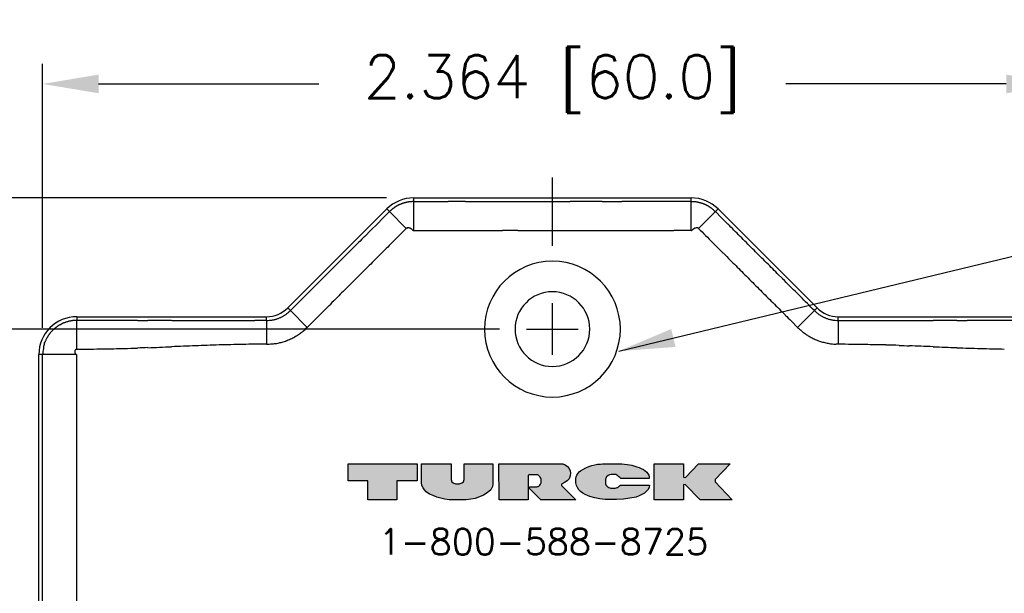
# Model space of a CAD drawing. Extents: x 85.3 to 97.4, y 23.1 to 30.4.
# Tile 9 of 11: x 87.5 to 89.8, y 29.1 to 30.4. Entities that reach past the tile are written whole.
import ezdxf
from ezdxf.enums import TextEntityAlignment as Align

# ---------------------------------------------------------------- set-up
doc = ezdxf.new("R2010")
doc.units = 0
doc.header["$LTSCALE"] = 0.5
doc.header["$MEASUREMENT"] = 0
doc.layers.get('0').update_dxf_attribs({"linetype": 'CONTINUOUS'})
doc.layers.get('DEFPOINTS').update_dxf_attribs({"linetype": 'CONTINUOUS'})
for name, color, linetype in [('BODY', 1, 'CONTINUOUS'), ('DETAIL', 2, 'CONTINUOUS'), ('DIM', 254, 'CONTINUOUS')]:
    doc.layers.add(name, color=color, linetype=linetype)
doc.styles.get("Standard").update_dxf_attribs({"font": 'ROMANS.SHX'})
doc.dimstyles.new('TURCK-CATALOG01', dxfattribs={"dimtxt": 0.1, "dimasz": 0.13, "dimexe": 0.046875, "dimexo": 0.0625, "dimgap": 0.0625, "dimtad": 0, "dimtih": 1, "dimtoh": 1, "dimdec": 3, "dimzin": 4, "dimdsep": 46, "dimtxsty": 'Standard', "dimcen": 0.09, "dimadec": 0, "dimazin": 0, "dimtfac": 1, "dimtdec": 3, "dimtofl": 0, "dimtmove": 0, "dimatfit": 1, "dimfxl": 0, "dimtolj": 1, "dimtzin": 4, "dimarcsym": 0})

# ---------------------------------------------------------------- blocks, each defined once
blk = doc.blocks.new('*D2')
at = {"layer": 'DEFPOINTS', "color": 0}
for p in [(88.3892, 29.9961), (85.7265, 25.135), (88.271, 25.135)]:
    blk.add_point(p, dxfattribs=at)
at = {"layer": 'DIM', "color": 0, "lineweight": -2}
for p, q in [((88.3267, 29.9961), (85.6796, 29.9961)), ((85.7265, 29.8661), (85.7265, 27.8922)), ((85.7265, 25.265), (85.7265, 27.6148)), ((88.2085, 25.135), (85.6796, 25.135))]:
    blk.add_line(p, q, dxfattribs=at)
at = {"layer": 'DIM', "color": 0}
for points in [[(85.7048, 29.8661), (85.7482, 29.8661), (85.7265, 29.9961)], [(85.7048, 25.265), (85.7482, 25.265), (85.7265, 25.135)]]:
    blk.add_solid(points, dxfattribs=at)
at = {"layer": 'DIM', "color": 0, "insert": (85.7265, 27.7535), "char_height": 0.1, "attachment_point": 5}
blk.add_mtext('\\A1;4.861 [123.5]', dxfattribs=at)
blk = doc.blocks.new('*D3')
at = {"layer": 'DEFPOINTS', "color": 0}
for p in [(88.6509, 29.6916), (86.3834, 25.479), (87.8506, 25.479)]:
    blk.add_point(p, dxfattribs=at)
at = {"layer": 'DIM', "color": 0, "lineweight": -2}
for p, q in [((88.5884, 29.6916), (86.3365, 29.6916)), ((86.3834, 29.5616), (86.3834, 27.4781)), ((86.3834, 25.609), (86.3834, 27.2007)), ((87.7881, 25.479), (86.3365, 25.479))]:
    blk.add_line(p, q, dxfattribs=at)
at = {"layer": 'DIM', "color": 0}
for points in [[(86.3618, 29.5616), (86.4051, 29.5616), (86.3834, 29.6916)], [(86.3618, 25.609), (86.4051, 25.609), (86.3834, 25.479)]]:
    blk.add_solid(points, dxfattribs=at)
at = {"layer": 'DIM', "color": 0, "insert": (86.3834, 27.3394), "char_height": 0.1, "attachment_point": 5}
blk.add_mtext('\\A1;4.213 [107.0]', dxfattribs=at)
blk = doc.blocks.new('turck1')
at = {"color": 2, "linetype": 'Continuous'}
for points in [[(-1.637, 0.758), (-1.89, 0.758), (-1.89, 0.979), (-1.001, 0.977), (-1.001, 0.758), (-1.262, 0.758), (-1.262, 0.517), (-1.637, 0.517)], [(-0.747, 0.55), (-0.796, 0.569), (-0.841, 0.59), (-0.885, 0.619), (-0.907, 0.646), (-0.923, 0.671), (-0.938, 0.701), (-0.939, 0.708), (-0.94, 0.714), (-0.942, 0.72), (-0.942, 0.977), (-0.564, 0.977), (-0.564, 0.911), (-0.564, 0.844), (-0.564, 0.777), (-0.555, 0.749), (-0.535, 0.732), (-0.506, 0.723), (-0.456, 0.723), (-0.425, 0.734), (-0.405, 0.749), (-0.393, 0.777), (-0.393, 0.977), (-0.026, 0.977), (-0.026, 0.889), (-0.026, 0.8), (-0.026, 0.711), (-0.031, 0.685), (-0.041, 0.662), (-0.053, 0.642), (-0.098, 0.604), (-0.144, 0.577), (-0.199, 0.553), (-0.254, 0.534), (-0.308, 0.524), (-0.368, 0.517), (-0.441, 0.517), (-0.515, 0.517), (-0.588, 0.517), (-0.643, 0.525), (-0.694, 0.535)], [(0.593, 0.794), (0.585, 0.808), (0.573, 0.821), (0.565, 0.827), (0.557, 0.832), (0.549, 0.836), (0.436, 0.836), (0.43, 0.829), (0.43, 0.517), (0.054, 0.517), (0.053, 0.977), (0.259, 0.977), (0.465, 0.977), (0.671, 0.977), (0.877, 0.977), (0.907, 0.965), (0.935, 0.943), (0.957, 0.918), (0.972, 0.887), (0.975, 0.859), (0.971, 0.824), (0.956, 0.787), (0.933, 0.76), (0.897, 0.739), (0.858, 0.718), (0.858, 0.701), (1.008, 0.551), (1.044, 0.517), (0.593, 0.517), (0.448, 0.659), (0.448, 0.681), (0.479, 0.681), (0.511, 0.681), (0.543, 0.681), (0.55, 0.685), (0.558, 0.688), (0.565, 0.691), (0.578, 0.704), (0.59, 0.719), (0.598, 0.736), (0.598, 0.751), (0.598, 0.766), (0.598, 0.78)], [(1.048, 0.81), (1.057, 0.832), (1.073, 0.857), (1.088, 0.875), (1.105, 0.888), (1.134, 0.908), (1.173, 0.929), (1.211, 0.945), (1.251, 0.957), (1.289, 0.967), (1.323, 0.973), (1.36, 0.976), (1.387, 0.977), (1.637, 0.977), (1.703, 0.972), (1.766, 0.96), (1.829, 0.942), (1.859, 0.932), (1.886, 0.92), (1.913, 0.905), (1.935, 0.889), (1.956, 0.87), (1.975, 0.846), (1.982, 0.831), (1.986, 0.811), (1.988, 0.789), (1.866, 0.789), (1.744, 0.789), (1.622, 0.789), (1.61, 0.801), (1.598, 0.813), (1.586, 0.824), (1.572, 0.834), (1.556, 0.84), (1.537, 0.842), (1.524, 0.842), (1.512, 0.842), (1.499, 0.842), (1.476, 0.837), (1.458, 0.827), (1.44, 0.811), (1.434, 0.801), (1.43, 0.792), (1.426, 0.782), (1.426, 0.762), (1.426, 0.743), (1.426, 0.723), (1.428, 0.715), (1.431, 0.707), (1.435, 0.699), (1.441, 0.694), (1.447, 0.688), (1.454, 0.682), (1.467, 0.675), (1.479, 0.67), (1.495, 0.665), (1.514, 0.665), (1.532, 0.665), (1.551, 0.665), (1.563, 0.668), (1.575, 0.672), (1.586, 0.676), (1.597, 0.686), (1.607, 0.696), (1.618, 0.705), (1.99, 0.705), (1.988, 0.678), (1.973, 0.65), (1.954, 0.626), (1.927, 0.601), (1.893, 0.582), (1.859, 0.566), (1.821, 0.551), (1.74, 0.535), (1.656, 0.523), (1.567, 0.518), (1.532, 0.518), (1.497, 0.518), (1.463, 0.518), (1.421, 0.52), (1.387, 0.522), (1.354, 0.527), (1.288, 0.54), (1.224, 0.557), (1.162, 0.582), (1.132, 0.601), (1.105, 0.621), (1.081, 0.644), (1.063, 0.673), (1.051, 0.701), (1.044, 0.734), (1.044, 0.746), (1.043, 0.758), (1.043, 0.77), (1.044, 0.79)], [(3.054, 0.517), (2.646, 0.517), (2.455, 0.71), (2.43, 0.713), (2.43, 0.517), (2.053, 0.517), (2.053, 0.977), (2.43, 0.977), (2.43, 0.807), (2.455, 0.804), (2.623, 0.977), (3.029, 0.977), (2.838, 0.775), (2.838, 0.749)]]:
    blk.add_lwpolyline(points, close=True, dxfattribs=at)
blk = doc.blocks.new('*D4')
at = {"layer": 'DEFPOINTS', "color": 0}
for p in [(89.8927, 30.2604), (87.5291, 29.6325), (89.8927, 29.6325)]:
    blk.add_point(p, dxfattribs=at)
at = {"layer": 'DIM', "color": 0, "lineweight": -2}
for p, q in [((87.5291, 29.695), (87.5291, 30.3072)), ((89.8927, 29.695), (89.8927, 30.3072)), ((87.6591, 30.2604), (88.1698, 30.2604)), ((89.7627, 30.2604), (89.2519, 30.2604))]:
    blk.add_line(p, q, dxfattribs=at)
at = {"layer": 'DIM', "color": 0}
for points in [[(87.6591, 30.282), (87.6591, 30.2387), (87.5291, 30.2604)], [(89.7627, 30.282), (89.7627, 30.2387), (89.8927, 30.2604)]]:
    blk.add_solid(points, dxfattribs=at)
at = {"layer": 'DIM', "color": 0, "insert": (88.7109, 30.2604), "char_height": 0.1, "attachment_point": 5}
blk.add_mtext('\\A1;2.364 [60.0]', dxfattribs=at)

msp = doc.modelspace()

# ---------------------------------------------------------------- hatches: boundary and pattern name
at = {"layer": 'DETAIL'}
h = msp.add_hatch(color=256, dxfattribs=at)
h.paths.add_polyline_path([(88.2372, 29.3792), (88.2372, 29.3394), (88.2827, 29.3394), (88.2827, 29.296), (88.3502, 29.296), (88.3502, 29.3394), (88.3972, 29.3394), (88.3972, 29.3788)])
h.paths.add_polyline_path([(88.4758, 29.3428), (88.4758, 29.3548), (88.4758, 29.3668), (88.4758, 29.3788), (88.4078, 29.3788), (88.4078, 29.3326), (88.4082, 29.3311), (88.4085, 29.3291), (88.4112, 29.3237), (88.4141, 29.3191), (88.4181, 29.3144), (88.426, 29.3092), (88.434, 29.3053), (88.4429, 29.302), (88.4525, 29.2993), (88.4617, 29.2974), (88.4715, 29.296), (88.4847, 29.296), (88.4979, 29.296), (88.5111, 29.296), (88.5219, 29.2972), (88.5317, 29.2991), (88.5415, 29.3025), (88.5514, 29.3068), (88.5597, 29.3116), (88.5678, 29.3185), (88.5701, 29.3221), (88.5717, 29.3262), (88.5727, 29.3309), (88.5727, 29.347), (88.5727, 29.3629), (88.5727, 29.3788), (88.5066, 29.3788), (88.5066, 29.3428), (88.5044, 29.3377), (88.5008, 29.335), (88.4953, 29.3331), (88.4863, 29.3331), (88.481, 29.3347), (88.4774, 29.3378)])
h.paths.add_polyline_path([(88.6548, 29.296), (88.6548, 29.3522), (88.6558, 29.3534), (88.6762, 29.3534), (88.6783, 29.3523), (88.6805, 29.3507), (88.6827, 29.3483), (88.6841, 29.3458), (88.685, 29.3434), (88.685, 29.3408), (88.685, 29.3381), (88.685, 29.3354), (88.6835, 29.3323), (88.6815, 29.3297), (88.6791, 29.3273), (88.6777, 29.3268), (88.6764, 29.3262), (88.6751, 29.3255), (88.6693, 29.3255), (88.6636, 29.3255), (88.658, 29.3255), (88.658, 29.3216), (88.6841, 29.296), (88.7653, 29.296), (88.7588, 29.3021), (88.7318, 29.3291), (88.7318, 29.3322), (88.7388, 29.336), (88.7453, 29.3398), (88.7495, 29.3446), (88.7521, 29.3513), (88.753, 29.3575), (88.7523, 29.3626), (88.7496, 29.3682), (88.7457, 29.3727), (88.7406, 29.3766), (88.7352, 29.3788), (88.6981, 29.3788), (88.6611, 29.3788), (88.624, 29.3788), (88.5869, 29.3788), (88.5871, 29.296)])
h.paths.add_polyline_path([(88.7811, 29.311), (88.7865, 29.3077), (88.7977, 29.3032), (88.8092, 29.3002), (88.8211, 29.2978), (88.827, 29.297), (88.8331, 29.2965), (88.8407, 29.2962), (88.8469, 29.2962), (88.8531, 29.2962), (88.8594, 29.2962), (88.8754, 29.2971), (88.8906, 29.2992), (88.9051, 29.3021), (88.912, 29.3047), (88.9181, 29.3076), (88.9242, 29.3111), (88.9291, 29.3156), (88.9326, 29.3199), (88.9352, 29.325), (88.9356, 29.3299), (88.8686, 29.3299), (88.8667, 29.3281), (88.8648, 29.3264), (88.8628, 29.3246), (88.8608, 29.3238), (88.8587, 29.3232), (88.8565, 29.3227), (88.8532, 29.3227), (88.8498, 29.3227), (88.8465, 29.3227), (88.8437, 29.3235), (88.8414, 29.3244), (88.8391, 29.3257), (88.8374, 29.3271), (88.8357, 29.3288), (88.8346, 29.3307), (88.834, 29.3331), (88.834, 29.3366), (88.834, 29.3401), (88.834, 29.3437), (88.8347, 29.3454), (88.8354, 29.3471), (88.8366, 29.3489), (88.8399, 29.3517), (88.843, 29.3535), (88.8472, 29.3545), (88.8495, 29.3545), (88.8517, 29.3545), (88.854, 29.3545), (88.8574, 29.3542), (88.8603, 29.353), (88.8628, 29.3513), (88.865, 29.3492), (88.8672, 29.3471), (88.8693, 29.345), (88.8913, 29.345), (88.9132, 29.345), (88.9352, 29.345), (88.9349, 29.3489), (88.9342, 29.3524), (88.9329, 29.3552), (88.9294, 29.3595), (88.9256, 29.3629), (88.9217, 29.3659), (88.9168, 29.3685), (88.9119, 29.3707), (88.9066, 29.3725), (88.8953, 29.3757), (88.8839, 29.3778), (88.872, 29.3788), (88.827, 29.3788), (88.8222, 29.3786), (88.8156, 29.378), (88.8093, 29.3769), (88.8025, 29.3752), (88.7953, 29.373), (88.7885, 29.3701), (88.7815, 29.3664), (88.7763, 29.3628), (88.7733, 29.3604), (88.7705, 29.3572), (88.7676, 29.3527), (88.766, 29.3488), (88.7653, 29.3451), (88.7651, 29.3416), (88.7651, 29.3394), (88.7652, 29.3372), (88.7653, 29.3351), (88.7666, 29.329), (88.7687, 29.3241), (88.7719, 29.3189), (88.7763, 29.3147)])
h.paths.add_polyline_path([(88.9469, 29.296), (89.0148, 29.296), (89.0148, 29.3313), (89.0193, 29.3308), (89.0536, 29.296), (89.1271, 29.296), (89.0882, 29.3378), (89.0882, 29.3425), (89.1226, 29.3788), (89.0495, 29.3788), (89.0193, 29.3477), (89.0148, 29.3482), (89.0148, 29.3788), (88.9469, 29.3788)])

# ---------------------------------------------------------------- linework, layer by layer
at = {"layer": 'BODY'}
for p, q in [((88.3892, 29.9874), (88.3855, 29.9873)), ((88.3892, 29.9961), (89.0326, 29.9961)), ((88.3892, 29.9961), (88.3892, 29.9874)), ((88.3892, 29.9874), (88.3892, 29.9205)), ((88.3892, 29.9874), (88.4294, 29.9874)), ((88.4294, 29.9874), (88.4696, 29.9874)), ((88.5098, 29.9874), (88.55, 29.9874)), ((88.55, 29.9874), (88.5903, 29.9874)), ((88.5903, 29.9874), (88.6304, 29.9874)), ((88.6304, 29.9874), (88.6703, 29.9874)), ((88.6703, 29.9874), (88.7109, 29.9874)), ((88.7109, 29.9874), (88.7524, 29.9874)), ((88.8265, 29.9874), (88.8717, 29.9874)), ((89.0326, 29.9874), (89.0326, 29.9961)), ((89.0326, 29.9205), (89.0326, 29.9874)), ((89.0326, 29.9874), (89.0363, 29.9873)), ((88.0975, 29.7409), (88.3269, 29.9703)), ((88.3331, 29.9641), (88.3188, 29.9498)), ((88.3331, 29.9641), (88.3269, 29.9703)), ((88.3331, 29.9641), (88.3721, 29.9251)), ((89.0886, 29.9641), (89.0496, 29.9251)), ((89.0886, 29.9641), (89.0948, 29.9703)), ((89.0886, 29.9641), (89.1029, 29.9498)), ((89.0948, 29.9703), (89.3243, 29.7409)), ((88.3188, 29.9498), (88.3045, 29.9354)), ((88.2901, 29.9211), (88.2758, 29.9067)), ((88.3045, 29.9354), (88.2901, 29.9211)), ((88.3721, 29.9251), (88.3578, 29.9108)), ((88.3892, 29.9205), (88.3886, 29.9206)), ((88.6304, 29.9205), (88.5952, 29.9205)), ((89.0326, 29.9205), (88.9924, 29.9205)), ((89.0496, 29.9251), (89.0492, 29.9255)), ((88.2471, 29.8781), (88.2329, 29.8638)), ((88.2614, 29.8924), (88.2471, 29.8781)), ((88.2184, 29.8494), (88.2036, 29.8346)), ((88.2329, 29.8638), (88.2184, 29.8494)), ((88.2036, 29.8346), (88.1897, 29.8207)), ((88.1772, 29.8081), (88.161, 29.792)), ((88.1897, 29.8207), (88.1772, 29.8081)), ((89.232, 29.8207), (89.2446, 29.8081)), ((88.161, 29.792), (88.1362, 29.7672)), ((88.1362, 29.7672), (88.1037, 29.7346)), ((88.1037, 29.7346), (88.0975, 29.7409)), ((89.3181, 29.7346), (89.3243, 29.7409)), ((87.6085, 29.7205), (88.0483, 29.7205)), ((87.6085, 29.7205), (87.6085, 29.7118)), ((88.0483, 29.7117), (88.0483, 29.7205)), ((88.1037, 29.7346), (88.1015, 29.7325)), ((88.1037, 29.7346), (88.1427, 29.6957)), ((89.3181, 29.7346), (89.2791, 29.6957)), ((89.3181, 29.7346), (89.3203, 29.7325)), ((89.3734, 29.7205), (89.8132, 29.7205)), ((89.3734, 29.7117), (89.3734, 29.7205)), ((87.6085, 29.7118), (87.606, 29.7118)), ((87.6085, 29.6449), (87.6085, 29.7118)), ((88.0483, 29.7117), (88.0208, 29.7117)), ((88.0483, 29.7117), (88.0483, 29.6566)), ((88.1427, 29.6957), (88.1389, 29.692)), ((89.2791, 29.6957), (89.2648, 29.71)), ((89.3734, 29.7117), (89.3734, 29.6566)), ((89.3734, 29.7117), (89.4009, 29.7117)), ((87.6085, 29.6449), (87.6081, 29.6449)), ((88.0483, 29.6566), (88.0208, 29.6565)), ((89.3734, 29.6566), (89.3682, 29.6567)), ((87.5205, 25.3687), (87.5205, 29.6325)), ((87.5291, 29.6325), (87.5205, 29.6325)), ((87.5291, 29.2399), (87.5291, 29.6325)), ((87.6078, 29.6325), (87.5291, 29.6325)), ((87.6078, 29.6325), (87.6078, 29.4594)), ((87.6078, 29.4594), (87.6078, 29.2863)), ((87.6078, 29.2863), (87.6078, 29.1133)), ((87.5291, 28.9401), (87.5291, 29.2399)), ((87.6078, 29.1133), (87.6078, 28.9401))]:
    msp.add_line(p, q, dxfattribs=at)
for centre, radius, start, end in [((88.3892, 29.9081), 0.088, 90, 135), ((88.3877, 29.9181), 0.0692, 100.1974, 101.6966), ((88.3863, 29.9276), 0.0596, 98.6128, 100.5161), ((88.3858, 29.9341), 0.0531, 96.6551, 99.0992), ((88.3888, 29.9085), 0.0789, 94.7264, 96.6619), ((88.3925, 29.8411), 0.1463, 92.7367, 93.9879), ((88.4897, -1522473.5917), 1522503.5791, 89.9999992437, 90.0000007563), ((88.7718, -1622722.6373), 1622752.6247, 89.9999993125, 90.0000006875), ((88.8089, -4401175.7212), 4401205.7087, 89.9999997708, 90.0000002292), ((88.9066, -1176453.7059), 1176483.6933, 89.999998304, 90.000001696), ((88.987, -3211584.1858), 3211614.1732, 89.9999991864, 90.0000008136), ((89.0326, 29.9081), 0.088, 45, 90), ((89.0293, 29.8411), 0.1463, 86.0121, 87.2633), ((89.033, 29.9085), 0.0789, 83.3385, 85.274), ((89.036, 29.9341), 0.0531, 80.9001, 83.3443), ((89.0354, 29.9276), 0.0596, 79.4839, 81.3872), ((89.0341, 29.9181), 0.0692, 78.3046, 79.8038), ((88.4598, 29.8297), 0.1847, 131.8846, 133.296), ((88.3771, 29.924), 0.0593, 130.0129, 133.2676), ((88.3797, 29.9214), 0.0629, 128.3989, 130.2562), ((89.068, 28.9829), 1.2268, 126.3011, 126.3691), ((88.3974, 29.8958), 0.094, 125.3287, 126.2871), ((88.3831, 29.9174), 0.0681, 124.6206, 126.0032), ((88.3931, 29.9026), 0.086, 123.4999, 124.5337), ((88.3985, 29.8937), 0.0964, 122.3739, 123.2548), ((88.3908, 29.9058), 0.082, 121.3607, 122.3819), ((88.3878, 29.9111), 0.076, 120.3981, 121.4865), ((88.3884, 29.9101), 0.0772, 119.3161, 120.3673), ((88.3885, 29.9099), 0.0774, 118.2714, 119.3034), ((88.3882, 29.9103), 0.0769, 117.2113, 118.2387), ((88.3886, 29.9095), 0.0777, 116.2047, 117.2131), ((88.3899, 29.9068), 0.0808, 115.1815, 116.146), ((88.391, 29.9044), 0.0834, 114.2239, 115.1555), ((88.392, 29.9018), 0.0862, 113.2642, 114.1659), ((88.3912, 29.9037), 0.0842, 112.3589, 113.2851), ((88.3888, 29.9097), 0.0777, 111.3804, 112.3907), ((88.3879, 29.9124), 0.0748, 110.4083, 111.4689), ((88.3873, 29.914), 0.0731, 109.3142, 110.4147), ((88.3874, 29.9138), 0.0734, 108.25, 109.3676), ((88.3876, 29.9131), 0.074, 107.0961, 108.2302), ((88.3886, 29.9102), 0.0771, 105.997, 107.114), ((88.3897, 29.9058), 0.0817, 104.8568, 105.9444), ((88.3907, 29.9021), 0.0855, 103.7762, 104.8498), ((88.391, 29.9008), 0.0868, 102.6648, 103.7611), ((88.3891, 29.9101), 0.0773, 101.5012, 102.7788), ((89.0327, 29.9101), 0.0773, 77.2212, 78.4988), ((89.0307, 29.9008), 0.0868, 76.2389, 77.3352), ((89.031, 29.9021), 0.0855, 75.1485, 76.222), ((89.032, 29.9058), 0.0817, 74.0556, 75.1432), ((89.0332, 29.9102), 0.0771, 72.8881, 74.0051), ((89.0341, 29.9131), 0.074, 71.7698, 72.9039), ((89.0343, 29.9138), 0.0734, 70.6324, 71.75), ((89.0344, 29.914), 0.0731, 69.5826, 70.6831), ((89.0339, 29.9124), 0.0748, 68.534, 69.5946), ((89.0329, 29.9097), 0.0777, 67.6093, 68.6196), ((89.0305, 29.9037), 0.0842, 66.7116, 67.6379), ((89.0297, 29.9018), 0.0862, 65.8341, 66.7358), ((89.0308, 29.9044), 0.0834, 64.848, 65.7795), ((89.0319, 29.9068), 0.0808, 63.8504, 64.815), ((89.0332, 29.9095), 0.0777, 62.7869, 63.7953), ((89.0335, 29.9103), 0.0769, 61.7651, 62.7925), ((89.0333, 29.9099), 0.0774, 60.6966, 61.7286), ((89.0334, 29.9101), 0.0772, 59.6327, 60.6839), ((89.0339, 29.9111), 0.076, 58.5135, 59.6019), ((89.0309, 29.9059), 0.082, 57.614, 58.6353), ((89.0232, 29.8937), 0.0964, 56.7494, 57.6303), ((89.0286, 29.9026), 0.086, 55.4663, 56.5001), ((89.0387, 29.9174), 0.0681, 53.9968, 55.3794), ((89.0244, 29.8958), 0.094, 53.7087, 54.6671), ((88.3518, 28.9803), 1.2299, 53.631, 53.6988), ((89.0421, 29.9214), 0.0629, 49.7473, 51.6047), ((89.0446, 29.924), 0.0593, 46.73, 49.9852), ((88.962, 29.8297), 0.1846, 46.7039, 48.1156), ((-110561.7721, -110619.4207), 156482.9042, 44.999603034, 44.99961046), ((88.379, 29.9154), 0.0119, 118.4634, 125.1887), ((88.3757, 29.9224), 0.00419, 110.1738, 124.439), ((88.3761, 29.9211), 0.00559, 103.2485, 109.9515), ((88.3413, 30.3529), 0.4276, 274.5062, 274.5736), ((88.3761, 29.9166), 0.00998, 91.342, 94.4514), ((88.3764, 29.9191), 0.00752, 89.2679, 93.5694), ((88.3762, 29.9159), 0.0107, 85.7899, 88.6944), ((88.3758, 29.9134), 0.0132, 82.533, 84.829), ((88.376, 29.9149), 0.0117, 79.8542, 82.4217), ((88.3761, 29.9152), 0.0114, 77.4617, 80.0711), ((88.3758, 29.9142), 0.0125, 74.8687, 77.239), ((88.3756, 29.9134), 0.0133, 72.5071, 74.7188), ((88.3753, 29.9128), 0.0139, 70.2088, 72.3048), ((88.375, 29.9121), 0.0147, 68.1691, 70.1458), ((88.3745, 29.911), 0.0159, 66.1396, 67.9566), ((88.374, 29.9099), 0.0171, 64.3491, 66.0348), ((88.3733, 29.9086), 0.0186, 62.602, 64.1469), ((88.3727, 29.9075), 0.0198, 61.0952, 62.5362), ((88.372, 29.9063), 0.0212, 59.5936, 60.9335), ((88.3712, 29.905), 0.0227, 58.283, 59.5316), ((88.3701, 29.9033), 0.0248, 57.0046, 58.1475), ((88.3687, 29.9013), 0.0272, 55.8857, 56.9244), ((88.3665, 29.8982), 0.0311, 54.8021, 55.7122), ((88.3648, 29.8958), 0.034, 53.9222, 54.7527), ((88.3634, 29.894), 0.0363, 53.0288, 53.8073), ((88.3565, 29.885), 0.0476, 52.3442, 52.9389), ((88.3125, 29.829), 0.1189, 51.7798, 52.0184), ((88.5405, 30.1163), 0.248, 231.454, 231.5683), ((88.4199, 29.9637), 0.0535, 231.1569, 231.6871), ((88.3928, 29.9289), 0.00936, 230.2026, 233.3054), ((88.3895, 29.9242), 0.00364, 229.068, 237.3887), ((88.3896, 29.9239), 0.00338, 234.2394, 243.4849), ((88.3901, 29.9252), 0.00485, 245.1528, 251.8578), ((89.4391, 465386.2599), 465356.3394, 269.999870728, 269.999881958), ((88.5152, 173975.5615), 173945.641, 269.999988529, 270.000011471), ((88.5726, 194604.3374), 194574.4169, 269.999993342, 270.000006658), ((88.6499, 236354.3127), 236324.3922, 269.999995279, 270.000004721), ((88.6901, 191018.3052), 190988.3847, 269.999993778, 270.000006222), ((88.7311, 221779.5199), 221749.5994, 269.999994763, 270.000005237), ((88.7714, 241512.447), 241482.5265, 269.999995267, 270.000004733), ((88.8114, 227026.9276), 226997.0072, 269.999994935, 270.000005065), ((88.8516, 220949.16), 220919.2395, 269.999994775, 270.000005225), ((88.8919, 225057.0039), 225027.0834, 269.999994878, 270.000005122), ((88.9321, 227372.0839), 227342.1634, 269.999994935, 270.000005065), ((87.8713, 224920.4858), 224890.5653, 270.00027537, 270.000285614), ((89.0273, 29.934), 0.0145, 291.4604, 296.4915), ((89.0318, 29.9258), 0.00512, 291.9086, 302.4645), ((89.0191, 29.9438), 0.0272, 304.6744, 305.8853), ((89.0395, 29.9172), 0.00634, 130.6634, 134.5415), ((89.0585, 29.8943), 0.0362, 129.0222, 129.7791), ((88.5067, 30.6185), 0.8743, 307.2321, 307.2656), ((89.0582, 29.894), 0.0361, 126.7552, 127.5458), ((89.0519, 29.9028), 0.0253, 126.2336, 127.3402), ((89.0529, 29.9016), 0.0269, 125.214, 126.2611), ((89.0522, 29.9025), 0.0258, 124.1217, 125.2196), ((89.0505, 29.9051), 0.0227, 122.9588, 124.2058), ((89.0496, 29.9065), 0.021, 121.7612, 123.1111), ((89.049, 29.9076), 0.0197, 120.384, 121.8248), ((89.0484, 29.9087), 0.0184, 118.9537, 120.4966), ((89.0476, 29.9101), 0.0169, 117.3512, 119.0388), ((89.0472, 29.9111), 0.0158, 115.707, 117.5239), ((89.0467, 29.9122), 0.0146, 113.833, 115.802), ((89.0464, 29.913), 0.0138, 111.8943, 113.9921), ((89.0461, 29.9137), 0.013, 109.7304, 111.9706), ((89.0459, 29.9143), 0.0123, 107.5546, 109.9175), ((89.0457, 29.9149), 0.0117, 105.1072, 107.6122), ((89.0457, 29.9152), 0.0114, 102.6748, 105.2705), ((89.0456, 29.9155), 0.0112, 100.0047, 102.6747), ((89.0456, 29.9159), 0.0108, 97.3619, 100.1598), ((89.0455, 29.9166), 0.0101, 94.442, 97.4763), ((89.0455, 29.9177), 0.00888, 91.348, 94.8334), ((89.0455, 29.9193), 0.00731, 87.6432, 91.9461), ((89.0457, 29.9201), 0.00652, 83.4983, 88.4026), ((89.0458, 29.9206), 0.00601, 78.5168, 83.9304), ((89.0459, 29.9209), 0.00569, 73.1861, 79.0606), ((89.0461, 29.9216), 0.00497, 66.8908, 73.8343), ((89.0463, 29.9217), 0.00483, 60.4458, 67.71), ((89.0459, 29.9211), 0.0055, 53.4414, 59.8586), ((152659.2008, 152599.1204), 215766.1011, 224.999820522, 224.999832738), ((-111548.3519, -111609.0812), 157880.3173, 45.000389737, 45.000397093), ((-110627.0564, -110687.8002), 156577.4189, 45.000389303, 45.000396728), ((630380.7814, -630262.6132), 891368.2198, 134.9999993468, 135.0000006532), ((24301.9322, -24183.7067), 34243.1958, 134.99998304, 135.00001696), ((25442.2358, -25324.3296), 35856.0544, 134.99959054, 134.99962295), ((-108779.5536, -108837.3159), 153962.5471, 44.999603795, 44.999611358), ((25403.8105, -25285.6136), 35801.5072, 134.99998376, 135.00001624), ((57005.6524, 56946.438), 80492.168, 224.999987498, 225.000012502), ((-111379.6676, -111438.9499), 157640.7384, 44.999996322, 45.000003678), ((-118468.8891, -118529.8403), 167667.5917, 45.000392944, 45.000399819), ((35133.833, -35015.6935), 49561.8776, 134.9999883, 135.0000117), ((30101.8256, -29984.0686), 42445.815, 134.99959386, 134.99962129), ((63678.9335, 63619.6781), 89929.5836, 224.999992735, 225.000007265), ((203931.5468, 203872.2628), 288276.7113, 224.999998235, 225.000001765), ((-109097.3538, -109155.2066), 154412.0484, 44.999606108, 44.999613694), ((-93780.6981, -93840.0669), 132752.0982, 44.999995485, 45.000004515), ((41064.5707, -40947.0268), 57949.6285, 134.999593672, 134.999613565), ((88.7109, 29.6916), 0.1575, 90, 270), ((88.7109, 29.6916), 0.1575, 270, 90), ((77252.3097, 77192.9992), 109125.1974, 224.999994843, 225.000005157), ((-115653.8852, -115714.923), 163686.6362, 45.000402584, 45.00040946), ((67089.598, -66971.545), 94754.215, 134.999993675, 135.000006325), ((48927.1133, -48809.0311), 69068.5622, 134.99999152, 135.00000848), ((62563.3869, 62504.0477), 88351.9032, 224.999993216, 225.000006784), ((72805.9843, 72746.6159), 102837.1027, 224.999994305, 225.000005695), ((-95446.1618, -95505.6143), 135107.4787, 44.999995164, 45.000004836), ((78178.3329, -78059.1108), 110435.2277, 135.000444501, 135.000453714), ((84778.3163, -84661.4923), 119770.7094, 134.99958928, 134.999598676), ((79127.8998, 79069.5964), 111778.3945, 225.000391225, 225.000401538), ((74324.6692, 74265.2436), 104984.8071, 224.999994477, 225.000005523), ((-85207.3815, -85266.875), 120627.6858, 44.999991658, 45.000008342), ((523671.9078, -523560.3299), 740463.6886, 134.9996494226, 134.9996511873), ((88.7109, 29.6916), 0.0866, 90, 270), ((88.7109, 29.6916), 0.0866, 270, 90), ((72376.2834, 72316.8291), 102229.3532, 224.999994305, 225.000005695), ((-228337.3327, -228395.5012), 323043.0671, 44.999822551, 44.99983071), ((88.0483, 29.79), 0.0695, 270, 315), ((-113020.1124, 113138.0406), 159959.2919, 314.999993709, 315.000006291), ((73748.4635, 73688.9805), 104169.8885, 224.999994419, 225.000005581), ((74438.0442, 74378.5325), 105145.0826, 224.999994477, 225.000005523), ((89.3734, 29.79), 0.0695, 224.9999, 269.9999), ((87.6085, 29.6325), 0.088, 90, 180), ((88.0521, 29.7729), 0.0608, 272.9944, 278.001), ((88.0513, 29.7804), 0.0683, 277.826, 280.7205), ((88.0144, 29.9214), 0.214, 283.3922, 284.1146), ((88.0467, 29.7937), 0.0822, 283.9783, 286.0538), ((88.0523, 29.7788), 0.0664, 285.0087, 287.7411), ((88.0491, 29.7885), 0.0767, 287.8281, 290.1429), ((88.0465, 29.7944), 0.083, 290.4371, 292.5422), ((88.0481, 29.7903), 0.0787, 292.5873, 294.821), ((88.0488, 29.789), 0.0772, 294.695, 296.9804), ((88.048, 29.7905), 0.0789, 297.0533, 299.2859), ((88.0476, 29.7912), 0.0796, 299.2932, 301.5035), ((88.0478, 29.7908), 0.0792, 301.558, 303.7801), ((88.048, 29.7906), 0.079, 303.7343, 305.9642), ((88.048, 29.7904), 0.0788, 306.0166, 308.2531), ((88.0482, 29.7902), 0.0785, 308.2139, 310.4553), ((88.048, 29.7904), 0.0788, 310.5161, 312.7479), ((-262234.0407, 262353.4991), 370980.735, 314.999823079, 314.999830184), ((73705.0396, 73644.4886), 104107.7227, 224.999601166, 224.999612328), ((89.3738, 29.7904), 0.0788, 227.2521, 229.4838), ((89.3735, 29.7902), 0.0785, 229.5447, 231.7861), ((89.3737, 29.7904), 0.0788, 231.747, 233.9834), ((89.3738, 29.7906), 0.079, 234.0338, 236.2636), ((89.374, 29.7908), 0.0792, 236.2199, 238.442), ((89.3741, 29.7912), 0.0796, 238.4984, 240.7086), ((89.3738, 29.7905), 0.0789, 240.7141, 242.9467), ((89.3729, 29.789), 0.0772, 243.018, 245.3034), ((89.3737, 29.7903), 0.0787, 245.1805, 247.4142), ((89.3753, 29.7944), 0.083, 247.4578, 249.5629), ((89.3727, 29.7885), 0.0767, 249.8571, 252.1719), ((89.3695, 29.7788), 0.0664, 252.2579, 254.9903), ((89.375, 29.7937), 0.0822, 253.9462, 256.0217), ((89.4073, 29.9215), 0.214, 255.8864, 256.6088), ((89.3705, 29.7804), 0.0683, 259.2789, 262.1735), ((89.3696, 29.7729), 0.0608, 261.999, 267.0056), ((87.6098, 29.631), 0.0813, 133.159, 134.4529), ((87.609, 29.632), 0.08, 131.8899, 133.1998), ((87.6084, 29.6326), 0.0793, 130.5502, 131.8694), ((87.6081, 29.6329), 0.0788, 129.2486, 130.5741), ((87.6079, 29.6331), 0.0785, 127.8946, 129.2247), ((87.6081, 29.633), 0.0787, 126.5855, 127.9129), ((87.6085, 29.6324), 0.0794, 125.2272, 126.5461), ((87.6086, 29.6323), 0.0796, 123.92, 125.2404), ((87.6082, 29.6327), 0.079, 122.566, 123.9019), ((87.6081, 29.633), 0.0787, 121.2441, 122.5924), ((87.6078, 29.6334), 0.0782, 119.8671, 121.2338), ((87.6079, 29.6333), 0.0783, 118.52, 119.8951), ((87.608, 29.6331), 0.0786, 117.1113, 118.4954), ((87.6086, 29.632), 0.0798, 115.7549, 117.1322), ((87.6093, 29.6305), 0.0815, 114.3454, 115.71), ((87.6095, 29.63), 0.0821, 112.987, 114.3596), ((87.609, 29.6311), 0.0809, 111.5715, 112.9849), ((87.6086, 29.6325), 0.0793, 110.1724, 111.6347), ((87.6076, 29.6353), 0.0764, 108.6616, 110.2063), ((87.6074, 29.6361), 0.0756, 107.1561, 108.7469), ((87.6073, 29.6366), 0.0751, 105.5278, 107.163), ((87.6076, 29.6359), 0.0758, 103.9273, 105.5819), ((87.6077, 29.6352), 0.0765, 102.225, 103.9057), ((87.6083, 29.6328), 0.079, 100.5859, 102.2557), ((87.6086, 29.6308), 0.081, 98.8634, 100.5362), ((87.6087, 29.6303), 0.0815, 97.2068, 98.9085), ((87.6084, 29.633), 0.0789, 95.4368, 97.23), ((87.6086, 29.6323), 0.0795, 93.712, 95.5151), ((87.6088, 29.6275), 0.0843, 91.8992, 93.6148), ((87.5075, -1017.4105), 1047.1223, 89.9910603, 89.994473), ((87.6268, -381.1638), 410.8756, 89.987206, 89.993846), ((87.5362, -746.5235), 776.2353, 89.9842625, 89.9865438), ((88.2443, 1434.7546), 1405.0429, 269.9798196, 269.9808006), ((85.0592, -7815.6933), 7845.4056, 89.979983, 89.98017735), ((85.1502, -7962.1323), 7991.8445, 89.98079914, 89.98100235), ((88.4323, 1723.8518), 1694.1402, 269.9795786, 269.9805153), ((88.1939, 984.7628), 955.0511, 269.9797359, 269.9813713), ((88.1255, 769.9037), 740.1919, 269.9812549, 269.9833778), ((88.0878, 600.4503), 570.7386, 269.982236, 269.985001), ((88.0531, 457.4844), 427.7727, 269.984625, 269.988309), ((88.0509, 427.7315), 398.0198, 269.987761, 269.991717), ((88.0562, 458.8133), 429.1016, 269.991602, 269.995273), ((88.0411, 29.8743), 0.1627, 272.5416, 274.9946), ((88.0477, 29.7907), 0.1343, 310.5154, 312.7474), ((89.4663, 29.9003), 0.2773, 227.5409, 229.9941), ((89.3806, 29.8743), 0.1627, 265.0053, 267.4583), ((89.3655, 458.8133), 429.1016, 270.004727, 270.008398), ((89.3709, 427.7315), 398.0198, 270.008283, 270.012239), ((89.3686, 457.4875), 427.7758, 270.011691, 270.015375), ((89.334, 600.4503), 570.7386, 270.014999, 270.017764), ((89.2962, 769.9037), 740.1919, 270.0166222, 270.0187451), ((89.2278, 984.7827), 955.071, 270.0186289, 270.0202642), ((88.9895, 1723.9053), 1694.1937, 270.0194845, 270.0204213), ((92.2715, -7962.1323), 7991.8445, 90.01899765, 90.01920086), ((92.3626, -7815.7514), 7845.4636, 90.01982251, 90.02001685), ((89.1775, 1434.7875), 1405.0758, 270.0191994, 270.0201804), ((89.8856, -746.5304), 776.2422, 90.0134561, 90.0157374), ((89.795, -381.1651), 410.877, 90.006154, 90.012794), ((89.9142, -1017.4154), 1047.1273, 90.005527, 90.0089397), ((87.6045, 29.6352), 0.0747, 153.814, 155.69), ((87.6494, 29.6099), 0.1261, 151.4713, 152.4856), ((87.6118, 29.6303), 0.0834, 149.9609, 151.471), ((87.6031, 29.6359), 0.0729, 148.6306, 150.3281), ((87.611, 29.6309), 0.0824, 147.0461, 148.5021), ((87.6138, 29.6288), 0.0858, 145.5379, 146.9008), ((87.6094, 29.6318), 0.0805, 144.0847, 145.5109), ((87.6074, 29.6333), 0.078, 142.699, 144.1484), ((87.608, 29.6328), 0.0788, 141.2379, 142.6496), ((87.6083, 29.6325), 0.0793, 139.8403, 141.224), ((87.6091, 29.6318), 0.0803, 138.4265, 139.776), ((87.6098, 29.631), 0.0813, 137.0919, 138.4107), ((87.6112, 29.6296), 0.0833, 135.7494, 137.0261), ((87.6112, 29.6296), 0.0833, 134.4699, 135.7393), ((88.0451, 29.7974), 0.1415, 290.4366, 292.5417), ((88.0479, 29.7906), 0.1341, 292.588, 294.8217), ((88.0492, 29.7884), 0.1316, 294.6937, 296.9791), ((88.0477, 29.7909), 0.1345, 297.0554, 299.288), ((88.0471, 29.792), 0.1357, 299.2904, 301.5007), ((88.0473, 29.7913), 0.135, 301.5588, 303.781), ((88.0477, 29.791), 0.1346, 303.7354, 305.9654), ((88.0478, 29.7906), 0.1342, 306.0181, 308.2548), ((88.0481, 29.7904), 0.1338, 308.2142, 310.4559), ((89.3574, 29.7649), 0.1037, 227.9929, 232.9997), ((89.3654, 29.7749), 0.1165, 232.8278, 235.7224), ((89.491, 29.9893), 0.3647, 238.3907, 239.1131), ((89.376, 29.7964), 0.1402, 238.9796, 241.055), ((89.3647, 29.7718), 0.1132, 240.0097, 242.7421), ((89.3725, 29.7874), 0.1306, 242.828, 245.1429), ((89.3764, 29.7975), 0.1415, 245.4357, 247.5408), ((89.3735, 29.7907), 0.1341, 247.5861, 249.8199), ((87.8474, 29.5953), 0.3204, 170.811, 173.3404), ((87.5782, 29.6435), 0.0473, 164.9177, 176.3139), ((87.5654, 29.649), 0.0335, 161.4382, 168.352), ((87.5179, 29.6693), 0.0184, 328.4152, 334.0435), ((87.6482, 29.6114), 0.1242, 155.2399, 156.3303), ((87.5768, 29.6479), 0.0442, 155.8355, 159.3803), ((87.6088, 29.6402), 0.00479, 130.6435, 134.9564), ((87.6087, 29.6403), 0.00463, 126.1912, 130.7202), ((87.6087, 29.6403), 0.00463, 121.7995, 126.4103), ((87.6087, 29.6403), 0.0046, 117.0411, 121.7794), ((87.6087, 29.6405), 0.00444, 112.3271, 117.316), ((87.6085, 29.6408), 0.00407, 107.0964, 112.6179), ((87.6085, 29.6409), 0.00396, 101.8427, 107.5379), ((87.6086, 29.6407), 0.00425, 96.2129, 101.5352), ((87.5051, 38.8451), 9.2008, 270.64389, 271.03233), ((87.6251, 33.2587), 3.6132, 270.7257, 271.481), ((87.5312, 36.497), 6.8529, 271.56603, 271.82456), ((88.2508, 17.3889), 12.269, 92.22988, 92.34232), ((84.8992, 102.7638), 73.1717, 272.251205, 272.272059), ((84.8785, 105.3941), 75.8008, 272.208855, 272.230296), ((88.4203, 15.012), 14.6507, 92.20705, 92.31546), ((88.1915, 21.347), 8.3116, 92.12424, 92.31229), ((88.1289, 23.2103), 6.4473, 91.93834, 92.18222), ((88.0851, 24.6816), 4.9754, 91.6898, 92.0071), ((88.0539, 25.9246), 3.732, 91.3525, 91.7749), ((88.0523, 26.1848), 3.4718, 90.9731, 91.4267), ((88.0554, 25.9157), 3.741, 90.5289, 90.9501), ((88.0361, 29.9337), 0.2773, 272.5394, 274.9928), ((88.0548, 29.7609), 0.1036, 272.9927, 277.9999), ((88.0533, 29.7736), 0.1165, 277.8261, 280.7209), ((87.9905, 30.0141), 0.3648, 283.3913, 284.1137), ((88.0456, 29.7963), 0.1402, 283.9775, 286.053), ((88.0551, 29.7709), 0.1132, 285.01, 287.7424), ((88.0496, 29.7875), 0.1306, 287.8276, 290.1425), ((89.3729, 29.7882), 0.1316, 249.695, 251.9805), ((89.3736, 29.7911), 0.1345, 252.0552, 254.2878), ((89.374, 29.7923), 0.1357, 254.2906, 256.501), ((89.3737, 29.7916), 0.135, 256.5598, 258.782), ((89.3737, 29.7912), 0.1346, 258.7371, 260.9671), ((89.3735, 29.7908), 0.1342, 261.0176, 263.2544), ((89.3736, 29.7904), 0.1338, 263.2133, 265.4551), ((89.3734, 29.7909), 0.1343, 265.5176, 267.7497), ((89.27, 20.4559), 9.2013, 88.96751, 89.35593), ((89.39, 26.0426), 3.6134, 88.519, 89.2743), ((89.2961, 22.8039), 6.8534, 88.17509, 88.4336), ((90.0157, 41.912), 12.2684, 267.65768, 267.77013), ((86.662, -43.5162), 73.2256, 87.727948, 87.748787), ((86.6407, -46.1649), 75.8731, 87.769729, 87.791151), ((90.1851, 44.2872), 14.6484, 267.68453, 267.79295), ((89.9563, 37.9539), 8.311, 267.6877, 267.87577), ((89.8938, 36.0908), 6.4469, 267.81777, 268.06167), ((89.8499, 34.6197), 4.9752, 267.9933, 268.3107), ((89.8189, 33.3768), 3.7319, 268.2247, 268.6471), ((89.8172, 33.1167), 3.4718, 268.5737, 269.0273), ((87.6107, 29.639), 0.00709, 177.015, 179.5353), ((87.6108, 29.639), 0.00715, 179.5689, 182.0534), ((87.6105, 29.639), 0.00682, 169.3168, 171.9916), ((87.6106, 29.639), 0.00692, 171.9045, 174.5233), ((87.6107, 29.639), 0.00703, 174.5309, 177.0879), ((87.6108, 29.639), 0.0072, 181.9795, 184.4353), ((87.6109, 29.639), 0.00727, 184.465, 186.883), ((87.611, 29.639), 0.00732, 186.8205, 189.2109), ((87.611, 29.639), 0.00738, 189.2427, 191.6007), ((87.6102, 29.6391), 0.00657, 163.8631, 166.6789), ((87.6103, 29.6391), 0.00668, 166.5762, 169.3286), ((87.6111, 29.639), 0.00743, 191.5324, 193.8666), ((87.6101, 29.6391), 0.00645, 160.9675, 163.8625), ((87.6111, 29.639), 0.00748, 193.9063, 196.2123), ((87.6111, 29.639), 0.00748, 196.1714, 198.4675), ((87.6101, 29.6392), 0.00639, 158.1459, 161.0939), ((87.6111, 29.639), 0.00745, 198.5272, 200.8201), ((87.61, 29.6392), 0.00633, 155.1023, 158.1049), ((87.6111, 29.639), 0.00741, 200.7874, 203.0833), ((87.611, 29.639), 0.00738, 203.1513, 205.4501), ((87.6099, 29.6392), 0.00624, 152.1375, 155.214), ((87.6097, 29.6393), 0.00603, 148.966, 152.1896), ((87.611, 29.639), 0.00732, 205.4384, 207.7465), ((87.6109, 29.6389), 0.00726, 207.7903, 210.1102), ((87.6096, 29.6395), 0.0058, 145.7711, 149.1641), ((87.6109, 29.6389), 0.00722, 210.0951, 212.4202), ((87.6093, 29.6397), 0.00544, 142.236, 145.8982), ((87.6109, 29.6389), 0.00721, 212.4683, 214.7898), ((87.6091, 29.6399), 0.00519, 138.6711, 142.552), ((87.6108, 29.6389), 0.00708, 214.8298, 217.1891), ((87.6106, 29.6387), 0.00685, 217.2998, 219.7354), ((87.6089, 29.64), 0.00495, 134.6838, 138.8074), ((87.6106, 29.6387), 0.0069, 219.5941, 221.9991), ((87.6108, 29.6389), 0.00715, 222.1154, 224.4139), ((87.6103, 29.6385), 0.00646, 224.7946, 227.3702), ((87.6096, 29.6378), 0.00547, 227.5092, 230.6125), ((87.6103, 29.6385), 0.00648, 229.5945, 232.0516), ((87.6143, 29.6435), 0.0129, 232.0453, 233.1625), ((87.6094, 29.6375), 0.00516, 235.9397, 239.5021), ((87.6095, 29.6374), 0.00514, 239.0573, 244.5762), ((87.6137, 29.6452), 0.014, 242.3896, 245.0476)]:
    msp.add_arc(centre, radius, start, end, dxfattribs=at)
at = {"layer": 'DIM'}
for p, q in [((88.7109, 29.8846), (88.7109, 30.0435)), ((88.7109, 29.6316), (88.7109, 29.7516)), ((88.6509, 29.6916), (88.7709, 29.6916))]:
    msp.add_line(p, q, dxfattribs=at)

# ---------------------------------------------------------------- block references
at = {"layer": 'DETAIL', "xscale": 0.1799999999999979, "yscale": 0.1799999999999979, "zscale": 0.1799999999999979}
msp.add_blockref('turck1', (88.5774, 29.2029), dxfattribs=at)

# ---------------------------------------------------------------- texts
at = {"layer": 'DETAIL'}
msp.add_text('1-800-588-8725', height=0.059782, dxfattribs=at).set_placement((88.6901, 29.1686), align=Align.CENTER)

# ---------------------------------------------------------------- dimensions: what is measured, and where the dimension line sits
at = {"layer": 'DIM'}
dim = msp.add_linear_dim(base=(89.8927, 30.2604), p1=(87.5291, 29.6325), p2=(89.8927, 29.6325), dimstyle='TURCK-CATALOG01', dxfattribs=at)
dim.commit()
dim.dimension.update_dxf_attribs({"geometry": '*D4', "text_midpoint": (88.7109, 30.2604)})
for base, p1, p2, picture, middle in [((85.7265, 25.135), (88.3892, 29.9961), (88.271, 25.135), '*D2', (85.7265, 27.7535)), ((86.3834, 25.479), (88.6509, 29.6916), (87.8506, 25.479), '*D3', (86.3834, 27.3394))]:
    dim = msp.add_linear_dim(base=base, p1=p1, p2=p2, angle=90, dimstyle='TURCK-CATALOG01', dxfattribs=at)
    dim.commit()
    dim.dimension.update_dxf_attribs({"geometry": picture, "text_midpoint": middle, "dimtype": 160})

# ---------------------------------------------------------------- leaders
at = {"layer": 'DIM', "annotation_type": 0, "has_hookline": 1, "hookline_direction": 0, "text_width": 1.2952}
msp.add_leader([(88.8648, 29.6406), (90.2449, 29.9734)], dimstyle='TURCK-CATALOG01', dxfattribs=at)

doc.saveas('drawing.dxf')
